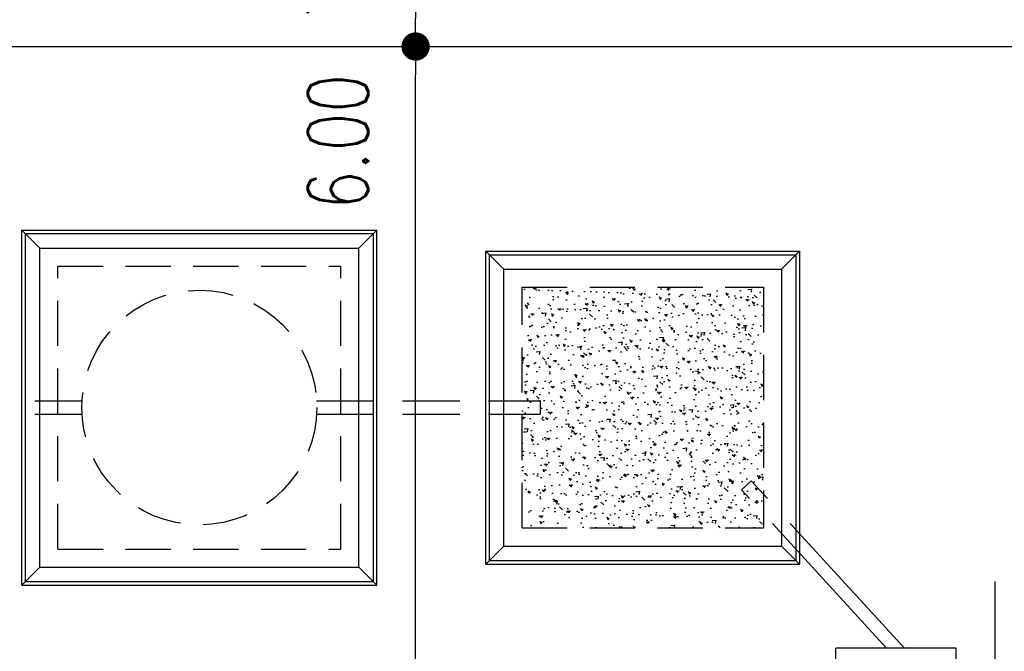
# Model space of a CAD drawing. Header units: millimetres. Extents: x 301 to 1479, y 491 to 1341.
# Tile 144 of 256: x 392 to 400, y 645 to 650. Entities that reach past the tile are written whole.
import ezdxf

# ---------------------------------------------------------------- set-up
doc = ezdxf.new("R2010")
doc.units = ezdxf.units.MM
doc.header["$LTSCALE"] = 1.5
doc.header["$MEASUREMENT"] = 0
for name, pattern in [('HIDDEN', [0.375, 0.25, -0.125]), ('HIDDEN2', [4.7625, 3.175, -1.5875]), ('PHANTOM2', [1.25, 0.625, -0.125, 0.125, -0.125, 0.125, -0.125])]:
    doc.linetypes.add(name, pattern=pattern)
for name, color, linetype in [('AP&SA', 254, 'HIDDEN'), ('Blk', 7, 'Continuous'), ('boundary', 3, 'Continuous'), ('Boundary Wall', 64, 'Continuous'), ('DIM', 6, 'Continuous'), ('Hatch Aggregate', 252, 'Continuous'), ('Kerb', 251, 'Continuous'), ('P. Septic tank', 2, 'Continuous'), ('PVC Pipe 110', 69, 'Continuous'), ('PVC Sewer Pipe 110', 24, 'Continuous')]:
    doc.layers.add(name, color=color, linetype=linetype)
doc.styles.add('RS1', font='romans.shx', dxfattribs={"width": 0.75, "height": 0.5})
doc.dimstyles.new('Souillac5', dxfattribs={"dimscale": 0.5, "dimtxt": 0.5, "dimasz": 0.47, "dimexe": 0, "dimexo": 1, "dimgap": 0.5, "dimtad": 1, "dimzin": 0, "dimdsep": 46, "dimtxsty": 'RS1', "dimblk": 'DOT', "dimcen": 3, "dimse1": 1, "dimse2": 1, "dimclrd": 6, "dimclre": 6, "dimclrt": 7, "dimaunit": 1, "dimadec": 0, "dimazin": 0, "dimtfac": 1, "dimtofl": 0, "dimtmove": 1, "dimatfit": 3, "dimfxl": 1, "dimtolj": 1, "dimtzin": 0, "dimlwe": -1, "dimarcsym": 0})

# ---------------------------------------------------------------- blocks, each defined once
blk = doc.blocks.new('SSSU-D1')
at = {"layer": 'Hatch Aggregate'}
h = blk.add_hatch(dxfattribs=at)
h.set_pattern_fill('AR-CONC', color=256, scale=0.03, angle=90)
h.set_pattern_definition([(140, (33579.427, -774173.30486), (0.018825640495, 0.21517805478), [0.0225, -0.2475]), (85, (33579.427, -774173.30486), (-0.22565764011, -0.041625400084), [0.018, -0.198]), (190.45144446, (33579.42857, -774173.28693), (-0.20683199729, 0.17355265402), [0.0191220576, -0.2103426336]), (136.1842, (33579.367, -774173.30486), (0.04965578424, 0.3201723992), [0.03375, -0.37125]), (186.63563549, (33579.37114, -774173.27818), (-0.29223558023, 0.2803985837), [0.0286831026, -0.315514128]), (81.18416399, (33579.367, -774173.30486), (-0.29223558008, 0.28039858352), [0.027, -0.2970000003]), (111, (33579.382, -774173.27486), (0.1207856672, 0.179072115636), [0.0225, -0.2475]), (56, (33579.382, -774173.27486), (-0.217545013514, 0.072994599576), [0.018, -0.198]), (161.45144474, (33579.39207, -774173.25994), (-0.09675934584, 0.25206671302), [0.019122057, -0.2103426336]), (127.5, (33579.427, -774173.304864), (-0.0998681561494, 0.003647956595), [0, -0.1956, 0, -0.201, 0, -0.19875]), (97.5, (33579.427, -774173.30486), (-0.118323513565, 0.078920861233), [0, -0.1146, 0, -0.1911, 0, -0.07575]), (57.5, (33579.427, -774173.371764), (0.00676646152, 0.160146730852), [0, -0.075, 0, -0.234, 0, -0.3105]), (47.5, (33579.427, -774173.40176), (-0.0300314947, 0.174955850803), [0, -0.0975, 0, -0.1554, 0, -0.2205])])
h.paths.add_polyline_path([(4.45, 11.8), (2.445, 11.8), (2.445, 9.8), (4.45, 9.8)])
at = {"layer": 'AP&SA', "linetype": 'HIDDEN'}
for p, q in [((-1.41, 11.975), (0.94, 11.975)), ((-1.41, 9.625), (-1.41, 11.975)), ((0.94, 9.625), (0.94, 11.975)), ((2.445, 9.8), (2.445, 11.8)), ((2.445, 11.8), (4.45, 11.8)), ((4.45, 11.8), (4.45, 9.8)), ((2.445, 9.8), (4.45, 9.8)), ((-1.41, 9.625), (0.94, 9.625))]:
    blk.add_line(p, q, dxfattribs=at)
at = {"layer": 'Boundary Wall', "linetype": 'ByBlock'}
blk.add_line((6.375, 7.8), (6.375, 9.355), dxfattribs=at)
at = {"layer": 'Kerb'}
for p, q in [((-1.71, 9.325), (-1.71, 12.275)), ((-1.71, 12.275), (1.24, 12.275)), ((-1.71, 12.275), (-1.56, 12.125)), ((1.24, 12.275), (1.09, 12.125)), ((1.24, 9.325), (1.24, 12.275)), ((-1.68, 9.355), (-1.68, 12.245)), ((-1.68, 12.245), (1.21, 12.245)), ((1.21, 9.355), (1.21, 12.245)), ((-1.56, 12.125), (1.09, 12.125)), ((-1.56, 9.475), (-1.56, 12.125)), ((1.09, 9.475), (1.09, 12.125)), ((2.145, 9.5), (2.145, 12.1)), ((2.145, 12.1), (4.75, 12.1)), ((2.295, 11.95), (2.145, 12.1)), ((2.175, 9.53), (2.175, 12.07)), ((2.175, 12.07), (4.72, 12.07)), ((4.6, 11.95), (4.75, 12.1)), ((4.72, 12.07), (4.72, 9.53)), ((4.75, 12.1), (4.75, 9.5)), ((2.295, 9.65), (2.295, 11.95)), ((2.295, 11.95), (4.6, 11.95)), ((4.6, 11.95), (4.6, 9.65)), ((2.295, 9.65), (2.145, 9.5)), ((2.295, 9.65), (4.6, 9.65)), ((4.6, 9.65), (4.75, 9.5)), ((2.145, 9.5), (4.75, 9.5)), ((2.175, 9.53), (4.72, 9.53)), ((-1.71, 9.325), (-1.56, 9.475)), ((-1.56, 9.475), (1.09, 9.475)), ((1.24, 9.325), (1.09, 9.475)), ((-1.71, 9.325), (1.24, 9.325)), ((-1.68, 9.355), (1.21, 9.355)), ((5.05, 7.8), (5.05, 8.8)), ((6.05, 8.8), (5.05, 8.8)), ((6.05, 7.8), (6.05, 8.8))]:
    blk.add_line(p, q, dxfattribs=at)
at = {"layer": 'P. Septic tank', "linetype": 'HIDDEN'}
blk.add_circle((-0.235, 10.8), 0.975, dxfattribs=at)
at = {"layer": 'PVC Pipe 110', "linetype": 'PHANTOM2', "ltscale": 2}
blk.add_line((4.3488, 10.1922), (4.2676, 10.118), dxfattribs=at)
at = {"layer": 'PVC Pipe 110', "linetype": 'PHANTOM2', "ltscale": 1.5}
for p, q in [((5.6218, 8.8), (4.3488, 10.1922)), ((5.4727, 8.8), (4.2676, 10.118))]:
    blk.add_line(p, q, dxfattribs=at)
at = {"layer": 'PVC Sewer Pipe 110', "linetype": 'HIDDEN2', "ltscale": 0.1}
for p, q in [((-2.3165, 10.855), (-1.2084, 10.855)), ((0.7384, 10.855), (2.595, 10.855)), ((-2.3165, 10.745), (-1.2084, 10.745)), ((0.7384, 10.745), (2.595, 10.745))]:
    blk.add_line(p, q, dxfattribs=at)
at = {"layer": 'PVC Sewer Pipe 110', "linetype": 'HIDDEN2'}
blk.add_line((2.595, 10.855), (2.595, 10.745), dxfattribs=at)
blk = doc.blocks.new('_DOT')
at = {"color": 0, "linetype": 'ByBlock'}
blk.add_line((-0.5, 0), (-1, 0), dxfattribs=at)
at = {"color": 0, "linetype": 'ByBlock', "const_width": 0.5}
blk.add_lwpolyline([(-0.25, 0, 1), (0.25, 0, 1)], format="xyb", close=True, dxfattribs=at)
blk = doc.blocks.new('*D142')
at = {"layer": 'DEFPOINTS', "color": 0, "transparency": 16777216}
for p in [(394.9985, 649.769), (394.9985, 649.769), (394.9985, 643.769)]:
    blk.add_point(p, dxfattribs=at)
at = {"layer": 'DIM', "color": 6, "lineweight": -2, "transparency": 16777216}
blk.add_line((394.9985, 644.004), (394.9985, 649.534), dxfattribs=at)
at = {"layer": 'DIM', "color": 6, "lineweight": -2, "transparency": 16777216, "xscale": 0.235, "yscale": 0.235, "zscale": 0.235}
for p, rotation in [((394.9985, 649.769), 90), ((394.9985, 643.769), 270)]:
    blk.add_blockref('_DOT', p, dxfattribs=dict(at, rotation=rotation))
at = {"layer": 'DIM', "color": 7, "transparency": 16777216, "insert": (394.3549, 648.978), "char_height": 0.5, "attachment_point": 5, "rotation": 90, "style": 'RS1'}
blk.add_mtext('\\A1;6.00', dxfattribs=at)
blk = doc.blocks.new('*D191')
at = {"layer": 'DEFPOINTS', "color": 0, "transparency": 16777216}
for p in [(394.9985, 656.769), (394.9985, 649.769), (394.9985, 649.769)]:
    blk.add_point(p, dxfattribs=at)
at = {"layer": 'DIM', "color": 6, "lineweight": -2, "transparency": 16777216}
blk.add_line((394.9985, 656.534), (394.9985, 650.004), dxfattribs=at)
at = {"layer": 'DIM', "color": 6, "lineweight": -2, "transparency": 16777216, "xscale": 0.235, "yscale": 0.235, "zscale": 0.235}
for p, rotation in [((394.9985, 656.769), 90), ((394.9985, 649.769), 270)]:
    blk.add_blockref('_DOT', p, dxfattribs=dict(at, rotation=rotation))
at = {"layer": 'DIM', "color": 7, "transparency": 16777216, "insert": (394.3549, 650.5601), "char_height": 0.5, "attachment_point": 5, "rotation": 90, "style": 'RS1'}
blk.add_mtext('\\A1;7.00', dxfattribs=at)

msp = doc.modelspace()

# ---------------------------------------------------------------- linework, layer by layer
at = {"layer": 'boundary'}
msp.add_line((349.8876, 649.769), (492.2584, 649.769), dxfattribs=at)

# ---------------------------------------------------------------- block references
at = {"layer": 'Blk'}
msp.add_blockref('SSSU-D1', (393.4376, 635.969), dxfattribs=at)

# ---------------------------------------------------------------- dimensions: what is measured, and where the dimension line sits
at = {"layer": 'DIM'}
for p1, angle, picture, middle in [((394.9985, 656.769), 90, '*D191', (394.3549, 650.5601)), ((394.9985, 643.769), 270, '*D142', (394.3549, 648.978))]:
    dim = msp.add_linear_dim(base=(394.9985, 649.769), p1=p1, p2=(394.9985, 649.769), angle=angle, dimstyle='Souillac5', override={"dimtmove": 2}, dxfattribs=at)
    dim.commit()
    dim.dimension.update_dxf_attribs({"geometry": picture, "text_midpoint": middle, "dimtype": 160})

doc.saveas('drawing.dxf')
